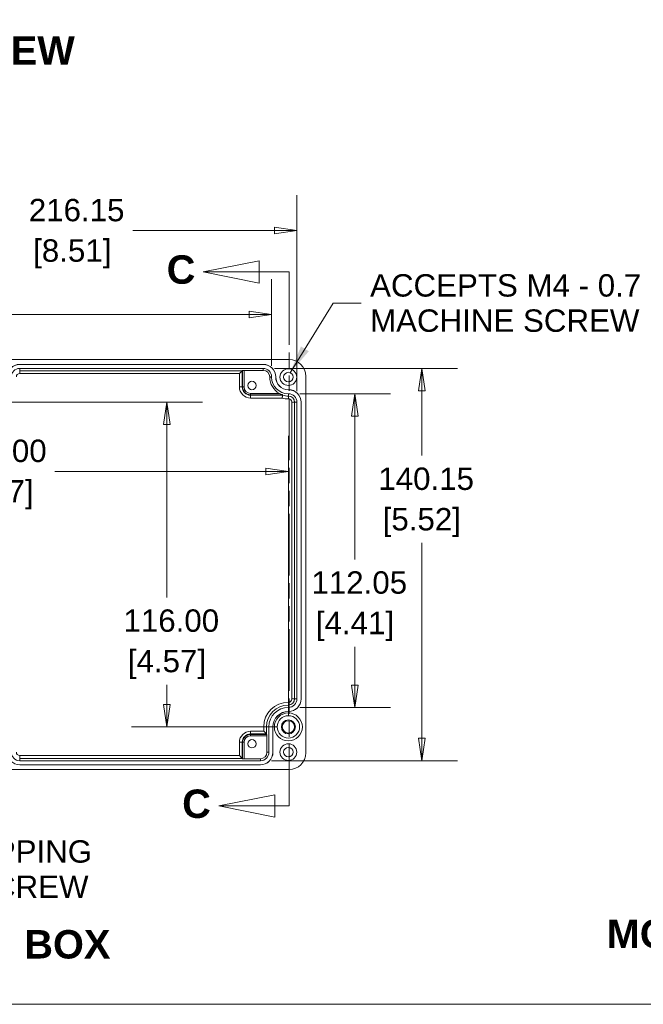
# Model space of a CAD drawing. Header units: millimetres. Extents: x 23 to 1094, y 23 to 840.
# Tile 15 of 44: x 215 to 437, y 36 to 387. Entities that reach past the tile are written whole.
import ezdxf

# ---------------------------------------------------------------- set-up
doc = ezdxf.new("R2010")
doc.units = ezdxf.units.MM
doc.header["$LTSCALE"] = 4
doc.linetypes.add('DOUBLE_DASH_CHAIN', pattern=[1.2403, 0.6614, -0.0827, 0.1654, -0.0827, 0.1654, -0.0827])
for name, color, linetype, lineweight in [('Dimension (ANSI)', 7, 'Continuous', 9), ('Section Line (ANSI)', 7, 'DOUBLE_DASH_CHAIN', 9), ('Sketch Geometry (ANSI)', 7, 'Continuous', 9), ('Symbol (ANSI)', 7, 'Continuous', 9), ('Visible (ANSI)', 7, 'Continuous', 9), ('Visible Narrow (ANSI)', 7, 'Continuous', 9)]:
    doc.layers.add(name, color=color, linetype=linetype, lineweight=lineweight)
doc.styles.add('Label Text (ANSI)', font='arialbd.ttf')
doc.styles.add('Note Text (ANSI)', font='arial.ttf')
doc.dimstyles.new('Default - mm (ANSI)', dxfattribs={"dimscale": 4, "dimtxt": 2, "dimasz": 2, "dimexe": 3.175, "dimexo": 1, "dimgap": 0.8, "dimtad": 0, "dimtih": 1, "dimtoh": 1, "dimrnd": 1e-08, "dimzin": 4, "dimdsep": 46, "dimtxsty": 'Note Text (ANSI)', "dimblk": 'Filled-1', "dimcen": 0.09, "dimdle": 10, "dimclrd": 256, "dimclre": 256, "dimclrt": 256, "dimadec": 1, "dimazin": 0, "dimtfac": 1.524, "dimtofl": 0, "dimtmove": 0, "dimatfit": 3, "dimfxl": 1, "dimtolj": 1, "dimtzin": 0, "dimlwd": -1, "dimlwe": -1, "dimarcsym": 0})
doc.dimstyles.new('Default - mm (ANSI)$7', dxfattribs={"dimscale": 4, "dimtxt": 2, "dimasz": 2.5, "dimexe": 3.175, "dimexo": 1, "dimgap": 0.8, "dimtad": 0, "dimtih": 1, "dimtoh": 1, "dimrnd": 1e-08, "dimzin": 4, "dimdsep": 46, "dimtxsty": 'Note Text (ANSI)', "dimblk": 'Filled-1', "dimcen": 0.09, "dimdle": 10, "dimclrd": 256, "dimclre": 256, "dimclrt": 256, "dimadec": 1, "dimazin": 0, "dimtfac": 1.524, "dimtofl": 0, "dimtmove": 0, "dimatfit": 3, "dimfxl": 1, "dimtolj": 1, "dimtzin": 0, "dimlwd": -1, "dimlwe": -1, "dimarcsym": 0})

# ---------------------------------------------------------------- blocks, each defined once
blk = doc.blocks.new('Borders Default Border')
at = {"layer": 'Sketch Geometry (ANSI)', "flags": 128}
blk.add_lwpolyline([(8.89, 8.89), (8.89, 207.01), (270.51, 207.01), (270.51, 8.89), (8.89, 8.89)], dxfattribs=at)
blk = doc.blocks.new('Filled-1')
at = {"color": 0}
for p, q in [((0, 0), (-1, 0.15)), ((-1, 0.15), (-1, -0.15)), ((-1, 0), (0, 0)), ((-1, -0.15), (0, 0))]:
    blk.add_line(p, q, dxfattribs=at)
at = {"color": 0, "flags": 128}
blk.add_lwpolyline([(-1, -0.15), (0, 0), (-1, 0.15), (-1, -0.15)], dxfattribs=at)
at = {"color": 0}
blk.add_solid([(-1, -0.15), (0, 0), (-1, 0.15), (-1, -0.15)], dxfattribs=at)
blk = doc.blocks.new('*D19')
at = {"layer": 'Defpoints', "color": 0, "transparency": 16777216}
for p in [(100.65, 250.68), (100.65, 225.99), (310.65, 134.68)]:
    blk.add_point(p, dxfattribs=at)
at = {"layer": 'Dimension (ANSI)', "transparency": 16777216}
for p, q in [((100.65, 246.68), (100.65, 213.29)), ((310.65, 138.68), (310.65, 238.69)), ((108.65, 225.99), (184.08, 225.99)), ((302.65, 225.99), (227.23, 225.99))]:
    blk.add_line(p, q, dxfattribs=at)
at = {"layer": 'Dimension (ANSI)', "transparency": 16777216, "xscale": 8, "yscale": 8, "zscale": 8, "rotation": 180}
blk.add_blockref('Filled-1', (100.65, 225.99), dxfattribs=at)
at = {"layer": 'Dimension (ANSI)', "transparency": 16777216, "xscale": 8, "yscale": 8, "zscale": 8}
blk.add_blockref('Filled-1', (310.65, 225.99), dxfattribs=at)
at = {"layer": 'Dimension (ANSI)', "transparency": 16777216, "char_height": 8, "attachment_point": 5, "style": 'Note Text (ANSI)'}
for s, insert in [('\\A1; 210.00', (205.65, 233.27)), ('\\A1;[8.27]', (205.65, 217.66))]:
    blk.add_mtext(s, dxfattribs=dict(at, insert=insert))
blk = doc.blocks.new('*D25')
at = {"layer": 'Defpoints', "color": 0, "transparency": 16777216}
for p in [(313.73, 312.01), (313.73, 250.68), (97.58, 240.68)]:
    blk.add_point(p, dxfattribs=at)
at = {"layer": 'Dimension (ANSI)', "transparency": 16777216}
for p, q in [((97.58, 244.68), (97.58, 324.71)), ((313.73, 254.68), (313.73, 324.71)), ((105.58, 312.01), (211.82, 312.01)), ((305.73, 312.01), (255.06, 312.01))]:
    blk.add_line(p, q, dxfattribs=at)
at = {"layer": 'Dimension (ANSI)', "transparency": 16777216, "xscale": 8, "yscale": 8, "zscale": 8, "rotation": 180}
blk.add_blockref('Filled-1', (97.58, 312.01), dxfattribs=at)
at = {"layer": 'Dimension (ANSI)', "transparency": 16777216, "xscale": 8, "yscale": 8, "zscale": 8}
blk.add_blockref('Filled-1', (313.73, 312.01), dxfattribs=at)
at = {"layer": 'Dimension (ANSI)', "transparency": 16777216, "char_height": 8, "attachment_point": 5, "style": 'Note Text (ANSI)'}
for s, insert in [('\\A1; 216.15', (233.44, 319.3)), ('\\A1;[8.51]', (233.44, 303.69))]:
    blk.add_mtext(s, dxfattribs=dict(at, insert=insert))
blk = doc.blocks.new('*D28')
at = {"layer": 'Defpoints', "color": 0, "transparency": 16777216}
for p in [(301.65, 262.75), (300.65, 122.6), (358.33, 122.6)]:
    blk.add_point(p, dxfattribs=at)
at = {"layer": 'Dimension (ANSI)', "transparency": 16777216}
for p, q in [((305.65, 262.75), (371.03, 262.75)), ((358.33, 254.75), (358.33, 231.63)), ((358.33, 130.6), (358.33, 200.4)), ((304.65, 122.6), (371.03, 122.6))]:
    blk.add_line(p, q, dxfattribs=at)
at = {"layer": 'Dimension (ANSI)', "transparency": 16777216, "xscale": 8, "yscale": 8, "zscale": 8}
for p, rotation in [((358.33, 262.75), 90), ((358.33, 122.6), 270)]:
    blk.add_blockref('Filled-1', p, dxfattribs=dict(at, rotation=rotation))
at = {"layer": 'Dimension (ANSI)', "transparency": 16777216, "char_height": 8, "attachment_point": 5, "style": 'Note Text (ANSI)'}
for s, insert in [('\\A1; 140.15', (358.33, 223.3)), ('\\A1;[5.52]', (358.33, 207.69))]:
    blk.add_mtext(s, dxfattribs=dict(at, insert=insert))
blk = doc.blocks.new('*D30')
at = {"layer": 'Defpoints', "color": 0, "transparency": 16777216}
for p in [(310.7, 253.7), (334.44, 253.7), (310.7, 141.65)]:
    blk.add_point(p, dxfattribs=at)
at = {"layer": 'Dimension (ANSI)', "transparency": 16777216}
for p, q in [((314.7, 253.7), (347.14, 253.7)), ((334.44, 245.7), (334.44, 194.55)), ((334.44, 149.65), (334.44, 163.33)), ((314.7, 141.65), (347.14, 141.65))]:
    blk.add_line(p, q, dxfattribs=at)
at = {"layer": 'Dimension (ANSI)', "transparency": 16777216, "xscale": 8, "yscale": 8, "zscale": 8}
for p, rotation in [((334.44, 253.7), 90), ((334.44, 141.65), 270)]:
    blk.add_blockref('Filled-1', p, dxfattribs=dict(at, rotation=rotation))
at = {"layer": 'Dimension (ANSI)', "transparency": 16777216, "char_height": 8, "attachment_point": 5, "style": 'Note Text (ANSI)'}
for s, insert in [('\\A1; 112.05', (334.44, 186.22)), ('\\A1;[4.41]', (334.44, 170.61))]:
    blk.add_mtext(s, dxfattribs=dict(at, insert=insert))
blk = doc.blocks.new('*D32')
at = {"layer": 'Defpoints', "color": 0, "transparency": 16777216}
for p in [(100.65, 250.68), (267.27, 134.68), (310.65, 134.68)]:
    blk.add_point(p, dxfattribs=at)
at = {"layer": 'Dimension (ANSI)', "transparency": 16777216}
for p, q in [((104.65, 250.68), (279.97, 250.68)), ((267.27, 242.68), (267.27, 180.92)), ((267.27, 142.68), (267.27, 149.73)), ((306.65, 134.68), (254.57, 134.68))]:
    blk.add_line(p, q, dxfattribs=at)
at = {"layer": 'Dimension (ANSI)', "transparency": 16777216, "xscale": 8, "yscale": 8, "zscale": 8}
for p, rotation in [((267.27, 250.68), 90), ((267.27, 134.68), 270)]:
    blk.add_blockref('Filled-1', p, dxfattribs=dict(at, rotation=rotation))
at = {"layer": 'Dimension (ANSI)', "transparency": 16777216, "char_height": 8, "attachment_point": 5, "style": 'Note Text (ANSI)'}
for s, insert in [('\\A1; 116.00', (267.27, 172.61)), ('\\A1;[4.57]', (267.27, 157.01))]:
    blk.add_mtext(s, dxfattribs=dict(at, insert=insert))
blk = doc.blocks.new('*D34')
at = {"layer": 'Defpoints', "color": 0, "transparency": 16777216}
for p in [(304.68, 282), (107.63, 259.73), (304.68, 259.73)]:
    blk.add_point(p, dxfattribs=at)
at = {"layer": 'Dimension (ANSI)', "transparency": 16777216}
for p, q in [((107.63, 263.73), (107.63, 294.7)), ((304.68, 263.73), (304.68, 294.7)), ((115.63, 282), (167.66, 282)), ((296.68, 282), (210.9, 282))]:
    blk.add_line(p, q, dxfattribs=at)
at = {"layer": 'Dimension (ANSI)', "transparency": 16777216, "xscale": 8, "yscale": 8, "zscale": 8, "rotation": 180}
blk.add_blockref('Filled-1', (107.63, 282), dxfattribs=at)
at = {"layer": 'Dimension (ANSI)', "transparency": 16777216, "xscale": 8, "yscale": 8, "zscale": 8}
blk.add_blockref('Filled-1', (304.68, 282), dxfattribs=at)
at = {"layer": 'Dimension (ANSI)', "transparency": 16777216, "char_height": 8, "attachment_point": 5, "style": 'Note Text (ANSI)'}
for s, insert in [('\\A1; 197.05', (189.28, 289.28)), ('\\A1;[7.76]', (189.28, 273.67))]:
    blk.add_mtext(s, dxfattribs=dict(at, insert=insert))
blk = doc.blocks.new('2dTransSection2')
at = {"layer": 'Section Line (ANSI)', "linetype": 'Continuous'}
for p, q in [((75.065, 75.307), (70.065, 74.307)), ((75.065, 73.307), (75.065, 75.307)), ((75.065, 74.307), (70.065, 74.307)), ((70.065, 74.307), (75.065, 73.307)), ((77.726, 74.307), (75.065, 74.307)), ((77.726, 72.947), (77.726, 74.307)), ((76.446, 27.61), (71.446, 26.61)), ((76.446, 25.61), (76.446, 27.61)), ((77.726, 26.61), (77.726, 27.969)), ((76.446, 26.61), (71.446, 26.61)), ((71.446, 26.61), (76.446, 25.61)), ((77.726, 26.61), (76.446, 26.61))]:
    blk.add_line(p, q, dxfattribs=at)
at = {"layer": 'Section Line (ANSI)', "linetype": 'DOUBLE_DASH_CHAIN', "ltscale": 2.075548}
blk.add_line((77.726, 26.61), (77.726, 74.307), dxfattribs=at)
at = {"layer": 'Section Line (ANSI)', "linetype": 'Continuous', "flags": 128}
for points in [[(75.065, 75.307), (70.065, 74.307), (75.065, 73.307), (75.065, 75.307)], [(76.446, 27.61), (71.446, 26.61), (76.446, 25.61), (76.446, 27.61)]]:
    blk.add_lwpolyline(points, dxfattribs=at)
at = {"layer": 'Section Line (ANSI)'}
for points in [[(75.065, 75.307), (70.065, 74.307), (75.065, 73.307), (75.065, 75.307)], [(76.446, 27.61), (71.446, 26.61), (76.446, 25.61), (76.446, 27.61)]]:
    blk.add_solid(points, dxfattribs=at)
at = {"layer": 'Section Line (ANSI)', "char_height": 2.54, "attachment_point": 7, "style": 'Label Text (ANSI)'}
for insert in [(66.794, 73.221), (68.176, 25.501)]:
    blk.add_mtext('C', dxfattribs=dict(at, insert=insert))

msp = doc.modelspace()

# ---------------------------------------------------------------- linework, layer by layer
at = {"layer": 'Visible (ANSI)'}
for p, q in [((310.904, 265.929), (100.4, 265.929)), ((301.652, 264.229), (214.652, 264.229)), ((301.652, 264.202), (214.652, 264.202)), ((301.652, 262.755), (214.652, 262.755)), ((293.169, 260.926), (294.169, 261.925)), ((294.318, 262.074), (294.169, 261.925)), ((301.652, 262.083), (294.818, 262.083)), ((304.006, 259.679), (304.006, 259.729)), ((304.678, 259.679), (304.678, 259.729)), ((306.126, 259.679), (306.126, 259.729)), ((306.152, 259.679), (306.152, 259.729)), ((316.902, 125.427), (316.902, 259.931)), ((310.702, 255.179), (310.652, 255.179)), ((310.702, 255.152), (310.652, 255.152)), ((310.702, 253.705), (310.652, 253.705)), ((313.728, 144.679), (313.728, 250.679)), ((315.176, 144.679), (315.176, 250.679)), ((315.202, 144.679), (315.202, 250.679)), ((310.652, 141.652), (310.702, 141.652)), ((310.652, 140.205), (310.702, 140.205)), ((310.652, 140.179), (310.702, 140.179)), ((303.678, 125.629), (303.678, 134.679)), ((305.126, 125.629), (305.126, 134.679)), ((305.152, 125.629), (305.152, 134.679)), ((302.849, 132.161), (301.849, 133.161)), ((302.998, 132.013), (302.849, 132.161)), ((303.006, 131.513), (303.006, 125.629)), ((294.169, 123.432), (293.169, 124.432)), ((294.169, 123.432), (294.318, 123.283)), ((300.652, 123.274), (294.818, 123.274)), ((214.652, 122.602), (300.652, 122.602)), ((214.652, 121.155), (300.652, 121.155)), ((214.652, 121.129), (300.652, 121.129)), ((100.4, 119.429), (310.904, 119.429))]:
    msp.add_line(p, q, dxfattribs=at)
for centre, radius in [((310.652, 259.679), 3), ((310.652, 259.679), 1.7), ((297.652, 256.679), 1.5), ((310.652, 134.679), 5), ((310.652, 134.679), 4.005), ((310.652, 134.679), 2.5), ((310.652, 134.679), 2.186), ((297.652, 128.679), 1.5), ((310.652, 125.679), 3), ((310.652, 125.679), 1.7)]:
    msp.add_circle(centre, radius, dxfattribs=at)
for centre, radius, start, end in [((214.652, 259.729), 4.5, 90, 180), ((214.652, 259.729), 4.474, 90, 180), ((301.652, 259.729), 4.5, 0, 90), ((301.652, 259.729), 4.474, 0, 90), ((214.652, 259.729), 3.026, 90, 180), ((301.652, 259.729), 3.026, 0, 90), ((301.652, 259.729), 2.354, 0, 90), ((310.652, 259.679), 6.646, 180, 241.38503), ((310.652, 259.679), 5.974, 180, 270), ((310.652, 259.679), 4.526, 180, 270), ((310.652, 259.679), 4.5, 180, 270), ((310.702, 250.679), 4.5, 0, 90), ((310.702, 250.679), 4.474, 0, 90), ((310.702, 250.679), 3.026, 0, 90), ((310.702, 144.679), 4.5, 270, 0), ((310.702, 144.679), 4.474, 270, 0), ((310.702, 144.679), 3.026, 270, 0), ((310.652, 134.679), 6.974, 90, 180), ((310.652, 134.679), 5.526, 90, 180), ((310.652, 134.679), 5.5, 90, 180), ((214.652, 125.629), 4.474, 180, 270), ((214.652, 125.629), 3.026, 180, 270), ((300.652, 125.629), 4.5, 270, 0), ((300.652, 125.629), 4.474, 270, 0), ((300.652, 125.629), 3.026, 270, 0), ((300.652, 125.629), 2.354, 270, 0)]:
    msp.add_arc(centre, radius, start, end, dxfattribs=at)
for centre, major_axis, ratio, start_param, end_param in [((310.9, 259.927), (-4.246, -4.246), 0.999315, 2.3565371, 3.9266482), ((294.818, 262.074), (0.5, 0), 0.0174551, 1.5707963, 3.1241394), ((302.997, 131.513), (0, -0.5), 0.0174551, 1.5707963, 3.1241394), ((294.818, 123.283), (-0.5, 0), 0.0174551, 0.0174533, 1.5707963), ((310.9, 125.431), (4.246, -4.246), 0.999315, 5.4981298, 7.0682409)]:
    msp.add_ellipse(centre, major_axis=major_axis, ratio=ratio, start_param=start_param, end_param=end_param, dxfattribs=at)
for points, knots in [([(307.469, 253.844), (307.746, 253.693), (308.083, 253.542), (308.423, 253.413), (308.51, 253.382), (308.577, 253.358), (308.59, 253.353), (308.607, 253.347), (308.612, 253.345), (308.612, 253.345)], [-0.13422455, -0.13422455, -0.13422455, -0.13422455, -0.04004624, -0.04004624, -0.01325755, -0.01325755, -0.00662877, -0.00662877, -0.00004199, -0.00004199, -0.00004199, -0.00004199]), ([(308.439, 252.196), (308.439, 252.197), (308.439, 252.199), (308.45, 252.269), (308.46, 252.337), (308.479, 252.471), (308.489, 252.536), (308.516, 252.717), (308.532, 252.825), (308.559, 253.005), (308.57, 253.076), (308.585, 253.169), (308.588, 253.194), (308.589, 253.196)], [-0.00048653, -0.00048653, -0.00048653, -0.00048653, 0, 0, 0.02070501, 0.02070501, 0.04139791, 0.04139791, 0.08076224, 0.08076224, 0.11965164, 0.11965164, 0.15614921, 0.15614921, 0.15614921, 0.15614921])]:
    msp.add_open_spline(points, degree=3, knots=knots, dxfattribs=at)
msp.add_open_spline([(308.589, 253.196), (308.597, 253.245), (308.604, 253.295), (308.612, 253.345)], degree=3, dxfattribs=at)
at = {"layer": 'Visible Narrow (ANSI)'}
for p, q in [((214.652, 264.202), (214.652, 264.229)), ((301.652, 264.202), (301.652, 264.229)), ((214.652, 261.925), (214.652, 262.755)), ((214.652, 261.925), (294.169, 261.925)), ((214.652, 260.926), (214.652, 261.925)), ((293.169, 260.926), (214.652, 260.926)), ((293.169, 256.179), (293.169, 260.926)), ((294.169, 261.925), (294.169, 256.179)), ((294.318, 256.179), (294.318, 262.074)), ((294.818, 262.083), (294.818, 256.179)), ((301.652, 262.083), (301.652, 262.755)), ((304.006, 259.729), (304.678, 259.729)), ((304.006, 259.679), (304.678, 259.679)), ((306.126, 259.729), (306.152, 259.729)), ((306.126, 259.679), (306.152, 259.679)), ((293.169, 256.179), (294.169, 256.179)), ((294.318, 256.179), (294.169, 256.179)), ((294.818, 256.179), (294.318, 256.179)), ((297.152, 253.844), (307.469, 253.844)), ((297.152, 253.844), (297.152, 253.345)), ((297.152, 253.345), (297.152, 253.196)), ((308.612, 253.345), (297.152, 253.345)), ((310.652, 255.152), (310.652, 255.179)), ((310.652, 252.875), (310.652, 253.705)), ((310.702, 255.152), (310.702, 255.179)), ((310.702, 252.875), (310.702, 253.705)), ((297.152, 253.196), (308.589, 253.196)), ((297.152, 252.196), (297.152, 253.196)), ((308.439, 252.196), (297.152, 252.196)), ((310.652, 252.875), (310.702, 252.875)), ((310.652, 251.876), (310.652, 252.875)), ((310.702, 251.876), (310.652, 251.876)), ((310.702, 252.875), (310.702, 251.876)), ((311.899, 144.679), (311.899, 250.679)), ((312.899, 250.679), (311.899, 250.679)), ((312.899, 250.679), (313.728, 250.679)), ((312.899, 250.679), (312.899, 144.679)), ((315.176, 250.679), (315.202, 250.679)), ((312.899, 144.679), (311.899, 144.679)), ((312.899, 144.679), (313.728, 144.679)), ((315.176, 144.679), (315.202, 144.679)), ((310.652, 143.482), (310.702, 143.482)), ((310.652, 142.482), (310.652, 143.482)), ((310.702, 142.482), (310.652, 142.482)), ((310.652, 142.482), (310.652, 141.652)), ((310.702, 142.482), (310.702, 143.482)), ((310.702, 142.482), (310.702, 141.652)), ((310.652, 140.205), (310.652, 140.179)), ((310.702, 140.205), (310.702, 140.179)), ((301.849, 133.161), (301.849, 134.679)), ((302.849, 134.679), (301.849, 134.679)), ((302.849, 134.679), (303.678, 134.679)), ((302.849, 134.679), (302.849, 132.161)), ((305.126, 134.679), (305.152, 134.679)), ((297.152, 133.161), (301.849, 133.161)), ((297.152, 132.161), (297.152, 133.161)), ((302.849, 132.161), (297.152, 132.161)), ((297.152, 132.013), (297.152, 132.161)), ((297.152, 132.013), (302.998, 132.013)), ((297.152, 132.013), (297.152, 131.513)), ((303.006, 131.513), (297.152, 131.513)), ((293.169, 124.432), (293.169, 129.179)), ((294.169, 129.179), (293.169, 129.179)), ((294.318, 129.179), (294.169, 129.179)), ((294.169, 129.179), (294.169, 123.432)), ((294.318, 123.283), (294.318, 129.179)), ((294.318, 129.179), (294.818, 129.179)), ((294.818, 129.179), (294.818, 123.274)), ((214.652, 124.432), (293.169, 124.432)), ((214.652, 123.432), (214.652, 124.432)), ((294.169, 123.432), (214.652, 123.432)), ((214.652, 123.432), (214.652, 122.602)), ((300.652, 123.274), (300.652, 122.602)), ((303.006, 125.629), (303.678, 125.629)), ((305.126, 125.629), (305.152, 125.629)), ((214.652, 121.155), (214.652, 121.129)), ((300.652, 121.155), (300.652, 121.129))]:
    msp.add_line(p, q, dxfattribs=at)
for centre, radius, start, end in [((214.652, 259.729), 1.197, 90, 180), ((297.152, 256.179), 3.983, 180, 270), ((297.152, 256.179), 2.983, 180, 270), ((297.152, 256.179), 2.834, 180, 270), ((297.152, 256.179), 2.334, 180, 270), ((310.652, 259.679), 7.803, 253.52445, 270), ((310.652, 259.679), 6.803, 252.34624, 270), ((310.702, 250.679), 2.197, 0, 90), ((310.702, 250.679), 1.197, 0, 90), ((310.702, 144.679), 1.197, 270, 0), ((310.702, 144.679), 2.197, 270, 0), ((310.652, 134.679), 8.803, 90, 180), ((310.652, 134.679), 7.803, 90, 180), ((297.152, 129.179), 3.983, 90, 180), ((297.152, 129.179), 2.983, 90, 180), ((297.152, 129.179), 2.834, 90, 180), ((297.152, 129.179), 2.334, 90, 180), ((214.652, 125.629), 1.197, 180, 270)]:
    msp.add_arc(centre, radius, start, end, dxfattribs=at)

# ---------------------------------------------------------------- block references
at = {"xscale": 4, "yscale": 4, "zscale": 4}
msp.add_blockref('Borders Default Border', (0, 0), dxfattribs=at)
at = {"layer": 'Section Line (ANSI)', "xscale": 4, "yscale": 4, "zscale": 4}
msp.add_blockref('2dTransSection2', (0, 0), dxfattribs=at)

# ---------------------------------------------------------------- texts
at = {"layer": 'Symbol (ANSI)', "char_height": 10.16, "attachment_point": 7, "style": 'Label Text (ANSI)'}
for s, insert in [('SIDE VIEW', (160.996, 371.132)), ('MOUNTING HOLE', (424.392, 55.523)), ('INSIDE BOX', (165.048, 51.782))]:
    msp.add_mtext(s, dxfattribs=dict(at, insert=insert))
at = {"layer": 'Symbol (ANSI)', "char_height": 8, "attachment_point": 4, "line_spacing_factor": 0.944221, "style": 'Note Text (ANSI)'}
for s, insert, width in [('{ACCEPTS M4 - 0.7\\PMACHINE SCREW}', (339.852, 286.09), 96.89024), ('{ACCEPTS\\P#6 SELF TAPPING\\PGROUND SCREW}', (144.893, 90.113), 95.66463)]:
    msp.add_mtext(s, dxfattribs=dict(at, insert=insert, width=width))

# ---------------------------------------------------------------- dimensions: what is measured, and where the dimension line sits
at = {"layer": 'Dimension (ANSI)'}
for base, p1, p2, angle, text, override, picture, middle in [((313.728, 312.012), (97.576, 240.679), (313.728, 250.679), 180, ' <>\\X[8.51]', {"dimgap": 0.8, "dimtih": 0, "dimtoh": 0, "dimdec": 2, "dimpost": '\\X', "dimtol": 0, "dimlim": 0, "dimtp": 0, "dimtm": 0, "dimtdec": 2, "dimatfit": 1}, '*D25', (233.438, 312.012)), ((304.678, 281.999), (107.626, 259.729), (304.678, 259.729), 180, ' <>\\X[7.76]', {"dimgap": 0.8, "dimtih": 0, "dimtoh": 0, "dimdec": 2, "dimpost": '\\X', "dimtol": 0, "dimlim": 0, "dimtp": 0, "dimtm": 0, "dimtdec": 2, "dimatfit": 1}, '*D34', (189.278, 281.999)), ((358.331, 122.602), (301.652, 262.755), (300.652, 122.602), 90, ' <>\\X[5.52]', {"dimgap": 0.8, "dimdec": 2, "dimpost": '\\X', "dimtol": 0, "dimlim": 0, "dimtp": 0, "dimtm": 0, "dimtdec": 2, "dimatfit": 1}, '*D28', (358.331, 216.014)), ((334.437, 253.705), (310.702, 141.652), (310.702, 253.705), 90, ' <>\\X[4.41]', {"dimgap": 0.8, "dimdec": 2, "dimpost": '\\X', "dimtol": 0, "dimlim": 0, "dimtp": 0, "dimtm": 0, "dimtdec": 2, "dimatfit": 1}, '*D30', (334.437, 178.938)), ((100.652, 225.987), (310.652, 134.679), (100.652, 250.679), 180, ' <>\\X[8.27]', {"dimgap": 0.8, "dimtih": 0, "dimtoh": 0, "dimdec": 2, "dimpost": '\\X', "dimtol": 0, "dimlim": 0, "dimtp": 0, "dimtm": 0, "dimtdec": 2, "dimatfit": 1}, '*D19', (205.652, 225.987)), ((267.275, 134.679), (100.652, 250.679), (310.652, 134.679), 90, ' <>\\X[4.57]', {"dimgap": 0.8, "dimdec": 2, "dimpost": '\\X', "dimtol": 0, "dimlim": 0, "dimtp": 0, "dimtm": 0, "dimtdec": 2, "dimatfit": 1}, '*D32', (267.275, 165.324))]:
    dim = msp.add_linear_dim(base=base, p1=p1, p2=p2, angle=angle, text=text, dimstyle='Default - mm (ANSI)', override=override, dxfattribs=at)
    dim.commit()
    dim.dimension.update_dxf_attribs({"geometry": picture, "text_midpoint": middle, "dimtype": 160})

# ---------------------------------------------------------------- leaders
at = {"layer": 'Symbol (ANSI)', "annotation_type": 0, "has_hookline": 1, "hookline_direction": 0}
for points, text_width in [([(311.286, 261.256), (326.652, 286.09), (336.652, 286.09)], 96.377), ([(113.652, 127.179), (131.693, 90.113), (141.693, 90.113)], 94.838)]:
    msp.add_leader(points, dimstyle='Default - mm (ANSI)$7', override={"dimtad": 0}, dxfattribs=dict(at, text_width=text_width))

doc.saveas('drawing.dxf')
